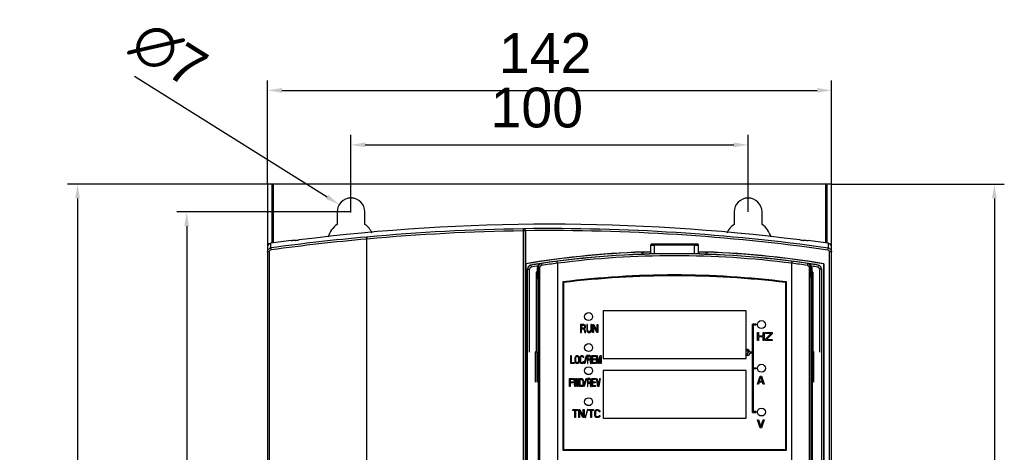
# Model space of a CAD drawing. Header units: millimetres. Extents: x 1117 to 38156, y -1945 to 7303.
# Tile 60 of 256: x 2511 to 2759, y 915 to 1024. Entities that reach past the tile are written whole.
import ezdxf

# ---------------------------------------------------------------- set-up
doc = ezdxf.new("R2010")
doc.units = ezdxf.units.MM
doc.styles.get("Standard").update_dxf_attribs({"font": 'arial.ttf'})
doc.dimstyles.new('DIMSTYLE_1', dxfattribs={"dimtxt": 4.2, "dimasz": 3.6, "dimexe": 2.5, "dimexo": 0, "dimgap": 1.05, "dimtad": 1, "dimdsep": 46, "dimtxsty": 'Standard', "dimblk": '_FILLED', "dimblk1": '_FILLED', "dimblk2": '_FILLED', "dimcen": 0.09, "dimazin": 2, "dimtp": 0.01, "dimtm": 0.01, "dimtfac": 1, "dimtofl": 0, "dimtmove": 0, "dimatfit": 3, "dimldrblk": '_FILLED', "dimfxl": 0, "dimtolj": 1, "dimarcsym": 0})

# ---------------------------------------------------------------- blocks, each defined once
blk = doc.blocks.new('_FILLED')
at = {"color": 0, "linetype": 'ByBlock'}
blk.add_solid([(0, 0), (-1, 0.167), (-1, -0.167)], dxfattribs=at)
blk = doc.blocks.new('*D34')
at = {"color": 0, "linetype": 'Continuous', "lineweight": -2}
for p, q in [((2573.27, 982.9), (2573.27, 1008.99)), ((2715.27, 982.9), (2715.27, 1008.99)), ((2576.87, 1006.49), (2711.67, 1006.49))]:
    blk.add_line(p, q, dxfattribs=at)
at = {"layer": 'Defpoints', "color": 0, "linetype": 'Continuous'}
for p in [(2715.27, 1006.49), (2573.27, 982.9), (2715.27, 982.9)]:
    blk.add_point(p, dxfattribs=at)
at = {"color": 0, "linetype": 'Continuous', "lineweight": -2, "xscale": 3.6, "yscale": 3.6, "zscale": 3.6, "rotation": 180}
blk.add_blockref('_FILLED', (2573.27, 1006.49), dxfattribs=at)
at = {"color": 0, "linetype": 'Continuous', "lineweight": -2, "xscale": 3.6, "yscale": 3.6, "zscale": 3.6}
blk.add_blockref('_FILLED', (2715.27, 1006.49), dxfattribs=at)
at = {"color": 0, "linetype": 'Continuous', "insert": (2643.16, 1020.88), "char_height": 10, "width": 9.2531, "attachment_point": 2, "line_spacing_factor": 0.9}
blk.add_mtext('\\A1;142', dxfattribs=at)
blk = doc.blocks.new('*D35')
at = {"color": 0, "linetype": 'Continuous', "lineweight": -2}
for p, q in [((2594.27, 975.9), (2594.27, 995.27)), ((2694.27, 975.9), (2694.27, 995.27)), ((2597.87, 992.77), (2690.67, 992.77))]:
    blk.add_line(p, q, dxfattribs=at)
at = {"layer": 'Defpoints', "color": 0, "linetype": 'Continuous'}
for p in [(2694.27, 992.77), (2594.27, 975.9), (2694.27, 975.9)]:
    blk.add_point(p, dxfattribs=at)
at = {"color": 0, "linetype": 'Continuous', "lineweight": -2, "xscale": 3.6, "yscale": 3.6, "zscale": 3.6, "rotation": 180}
blk.add_blockref('_FILLED', (2594.27, 992.77), dxfattribs=at)
at = {"color": 0, "linetype": 'Continuous', "lineweight": -2, "xscale": 3.6, "yscale": 3.6, "zscale": 3.6}
blk.add_blockref('_FILLED', (2694.27, 992.77), dxfattribs=at)
at = {"color": 0, "linetype": 'Continuous', "insert": (2641.06, 1007.16), "char_height": 10, "width": 9.2531, "attachment_point": 2, "line_spacing_factor": 0.9}
blk.add_mtext('\\A1;100', dxfattribs=at)
blk = doc.blocks.new('*D36')
at = {"color": 0, "linetype": 'Continuous', "lineweight": -2}
for p, q in [((2574.67, 982.9), (2522.92, 982.9)), ((2525.42, 979.3), (2525.42, 704.16)), ((2635.95, 700.56), (2522.92, 700.56))]:
    blk.add_line(p, q, dxfattribs=at)
at = {"layer": 'Defpoints', "color": 0, "linetype": 'Continuous'}
for p in [(2574.67, 982.9), (2525.42, 700.56), (2635.95, 700.56)]:
    blk.add_point(p, dxfattribs=at)
at = {"color": 0, "linetype": 'Continuous', "lineweight": -2, "xscale": 3.6, "yscale": 3.6, "zscale": 3.6}
for p, rotation in [((2525.42, 982.9), 90), ((2525.42, 700.56), 270)]:
    blk.add_blockref('_FILLED', p, dxfattribs=dict(at, rotation=rotation))
at = {"color": 0, "linetype": 'Continuous', "insert": (2511.04, 858.5), "char_height": 10, "width": 9.2531, "attachment_point": 2, "rotation": 90, "line_spacing_factor": 0.9}
blk.add_mtext('\\A1;282.34', dxfattribs=at)
blk = doc.blocks.new('*D37')
at = {"color": 0, "linetype": 'Continuous', "lineweight": -2}
for p, q in [((2594.27, 975.9), (2550.42, 975.9)), ((2552.92, 972.3), (2552.92, 715)), ((2594.27, 711.4), (2550.42, 711.4))]:
    blk.add_line(p, q, dxfattribs=at)
at = {"layer": 'Defpoints', "color": 0, "linetype": 'Continuous'}
for p in [(2594.27, 975.9), (2552.92, 711.4), (2594.27, 711.4)]:
    blk.add_point(p, dxfattribs=at)
at = {"color": 0, "linetype": 'Continuous', "lineweight": -2, "xscale": 3.6, "yscale": 3.6, "zscale": 3.6}
for p, rotation in [((2552.92, 975.9), 90), ((2552.92, 711.4), 270)]:
    blk.add_blockref('_FILLED', p, dxfattribs=dict(at, rotation=rotation))
at = {"color": 0, "linetype": 'Continuous', "insert": (2538.54, 863.25), "char_height": 10, "width": 15.4219, "attachment_point": 2, "rotation": 90, "line_spacing_factor": 0.9}
blk.add_mtext('\\A1;264.5', dxfattribs=at)
blk = doc.blocks.new('*D39')
at = {"color": 0, "linetype": 'Continuous', "lineweight": -2}
for p, q in [((2539.81, 1010.08), (2588.26, 979.68)), ((2594.18, 975.9), (2594.36, 975.9)), ((2594.27, 975.81), (2594.27, 975.99))]:
    blk.add_line(p, q, dxfattribs=at)
at = {"layer": 'Defpoints', "color": 0, "linetype": 'Continuous'}
for p in [(2591.31, 977.76), (2597.24, 974.04)]:
    blk.add_point(p, dxfattribs=at)
at = {"color": 0, "linetype": 'Continuous', "lineweight": -2, "xscale": 3.6, "yscale": 3.6, "zscale": 3.6, "rotation": 327.8901924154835}
blk.add_blockref('_FILLED', (2591.31, 977.76), dxfattribs=at)
at = {"color": 0, "linetype": 'Continuous', "insert": (2559.14, 1014.94), "char_height": 10, "width": 8.0382, "attachment_point": 3, "rotation": 327.8902, "line_spacing_factor": 0.9}
blk.add_mtext('\\A1;∅7', dxfattribs=at)
blk = doc.blocks.new('*D81')
at = {"color": 0, "linetype": 'Continuous', "lineweight": -2}
for p, q in [((2715.27, 982.9), (2758.78, 982.9)), ((2756.28, 979.3), (2756.28, 704.16)), ((2654.14, 700.56), (2758.78, 700.56))]:
    blk.add_line(p, q, dxfattribs=at)
at = {"layer": 'Defpoints', "color": 0, "linetype": 'Continuous'}
for p in [(2715.27, 982.9), (2654.14, 700.56), (2756.28, 700.56)]:
    blk.add_point(p, dxfattribs=at)
at = {"color": 0, "linetype": 'Continuous', "lineweight": -2, "xscale": 3.6, "yscale": 3.6, "zscale": 3.6}
for p, rotation in [((2756.28, 982.9), 90), ((2756.28, 700.56), 270)]:
    blk.add_blockref('_FILLED', p, dxfattribs=dict(at, rotation=rotation))
at = {"color": 0, "linetype": 'Continuous', "insert": (2750.12, 841.73), "char_height": 10, "attachment_point": 5, "rotation": 90}
blk.add_mtext('\\A1;282.34', dxfattribs=at)

msp = doc.modelspace()

# ---------------------------------------------------------------- linework, layer by layer
at = {"linetype": 'Continuous'}
for p, q in [((2573.272, 982.904), (2573.272, 706.904)), ((2715.272, 982.904), (2573.272, 982.904)), ((2574.472, 968.072), (2574.472, 982.904)), ((2574.672, 982.904), (2574.672, 968.1)), ((2713.872, 968.1), (2713.872, 982.904)), ((2714.072, 982.904), (2714.072, 968.072)), ((2715.272, 706.904), (2715.272, 982.904)), ((2590.772, 975.904), (2590.772, 972.778)), ((2597.772, 972.778), (2597.772, 975.904)), ((2690.772, 975.904), (2690.772, 972.778)), ((2697.772, 972.778), (2697.772, 975.904)), ((2598.29, 969.578), (2598.189, 969.569)), ((2598.29, 969.578), (2598.189, 969.569)), ((2598.261, 969.576), (2598.284, 969.319)), ((2637.694, 971.124), (2637.687, 971.631)), ((2637.694, 971.631), (2637.722, 971.666)), ((2637.737, 802.966), (2637.694, 971.124)), ((2638.237, 802.957), (2638.194, 971.131)), ((2638.22, 971.165), (2638.22, 962.867)), ((2573.783, 967.904), (2573.272, 967.904)), ((2574.134, 966.844), (2574.134, 968.026)), ((2580.185, 968.817), (2580.255, 968.755)), ((2598.238, 802.966), (2598.238, 969.071)), ((2598.284, 969.319), (2598.307, 969.071)), ((2598.307, 802.966), (2598.307, 969.071)), ((2669.733, 967.511), (2669.733, 965.339)), ((2670.733, 967.823), (2670.575, 967.822)), ((2670.733, 965.365), (2670.733, 967.823)), ((2680.781, 967.523), (2670.733, 967.523)), ((2680.781, 965.365), (2680.781, 967.823)), ((2681.781, 965.339), (2681.781, 967.511)), ((2708.289, 968.755), (2708.36, 968.817)), ((2714.411, 968.026), (2714.411, 966.818)), ((2714.762, 967.904), (2715.272, 967.904)), ((2573.703, 965.848), (2573.703, 802.906)), ((2574.084, 966.836), (2574.134, 966.844)), ((2574.133, 966.342), (2574.197, 966.35)), ((2574.133, 966.342), (2574.197, 966.35)), ((2667.554, 965.757), (2667.554, 965.233)), ((2667.554, 965.304), (2668.204, 965.304)), ((2683.311, 965.304), (2683.99, 965.304)), ((2683.99, 965.232), (2683.99, 965.757)), ((2714.342, 966.323), (2714.411, 966.818)), ((2714.772, 802.904), (2714.772, 965.828)), ((2715.272, 965.828), (2714.772, 965.828)), ((2638.22, 962.867), (2638.272, 962.822)), ((2638.272, 962.822), (2638.272, 853.647)), ((2639.6, 962.515), (2639.678, 962.022)), ((2639.615, 962.54), (2639.618, 962.518)), ((2641.452, 879.074), (2641.452, 961.941)), ((2641.452, 961.941), (2641.853, 961.941)), ((2641.854, 879.074), (2641.853, 961.941)), ((2642.1, 962.923), (2642.116, 962.925)), ((2645.096, 963.347), (2645.099, 963.324)), ((2646.257, 962.973), (2646.257, 878.589)), ((2705.257, 878.589), (2705.257, 962.973)), ((2706.445, 963.32), (2706.448, 963.347)), ((2709.429, 962.925), (2709.444, 962.923)), ((2709.661, 961.941), (2709.661, 879.074)), ((2710.063, 961.941), (2709.661, 961.941)), ((2710.063, 961.941), (2710.063, 879.072)), ((2711.915, 962.516), (2711.836, 962.022)), ((2711.925, 962.514), (2711.93, 962.54)), ((2713.325, 962.867), (2713.272, 962.822)), ((2713.272, 962.822), (2713.272, 853.647)), ((2713.325, 962.867), (2713.325, 852.404)), ((2638.757, 875.703), (2638.757, 961.528)), ((2638.757, 961.528), (2639.257, 961.528)), ((2639.257, 940.579), (2639.257, 961.528)), ((2640.905, 960.727), (2640.906, 940.579)), ((2640.905, 960.727), (2641.01, 960.622)), ((2641.247, 960.727), (2640.905, 960.727)), ((2641.01, 960.622), (2641.01, 940.746)), ((2641.247, 960.622), (2641.01, 960.622)), ((2641.247, 961.933), (2641.26, 961.935)), ((2641.247, 959.279), (2641.247, 961.933)), ((2641.432, 961.935), (2641.26, 961.935)), ((2641.432, 961.938), (2641.432, 959.41)), ((2710.083, 959.41), (2710.083, 961.938)), ((2710.083, 961.935), (2710.285, 961.935)), ((2710.285, 961.935), (2710.298, 961.933)), ((2710.298, 961.933), (2710.298, 959.279)), ((2710.609, 960.727), (2710.298, 960.727)), ((2710.609, 960.727), (2710.368, 960.486)), ((2710.609, 960.727), (2710.609, 940.58)), ((2712.257, 961.528), (2712.257, 940.58)), ((2712.757, 961.528), (2712.257, 961.528)), ((2712.772, 961.553), (2712.753, 961.553)), ((2712.757, 961.528), (2712.757, 875.703)), ((2641.072, 959.104), (2641.247, 959.279)), ((2641.34, 959.304), (2641.432, 959.41)), ((2647.607, 958.279), (2647.607, 915.979)), ((2647.757, 958.129), (2647.757, 916.129)), ((2703.757, 916.13), (2703.757, 958.13)), ((2703.907, 915.98), (2703.907, 958.28)), ((2710.298, 959.279), (2710.472, 959.104)), ((2710.472, 947.88), (2710.472, 959.104)), ((2657.757, 951.03), (2657.757, 939.03)), ((2693.757, 951.03), (2657.757, 951.03)), ((2693.757, 939.03), (2693.757, 951.03)), ((2652.107, 947.56), (2652.107, 945.56)), ((2652.907, 947.56), (2652.107, 947.56)), ((2652.307, 947.347), (2652.307, 946.708)), ((2652.941, 947.347), (2652.307, 947.347)), ((2653.074, 947.517), (2652.907, 947.56)), ((2653.041, 947.304), (2652.941, 947.347)), ((2653.107, 947.219), (2653.041, 947.304)), ((2653.207, 947.389), (2653.074, 947.517)), ((2653.141, 947.091), (2653.107, 947.219)), ((2653.141, 946.964), (2653.141, 947.091)), ((2653.307, 947.219), (2653.207, 947.389)), ((2653.341, 947.091), (2653.307, 947.219)), ((2653.341, 946.921), (2653.341, 947.091)), ((2653.641, 947.56), (2653.641, 946.24)), ((2653.841, 947.56), (2653.641, 947.56)), ((2653.841, 946.24), (2653.841, 947.56)), ((2654.641, 947.56), (2654.641, 946.24)), ((2654.841, 947.56), (2654.641, 947.56)), ((2654.841, 946.24), (2654.841, 947.56)), ((2655.107, 945.56), (2655.107, 947.56)), ((2655.107, 947.56), (2655.407, 947.56)), ((2655.307, 947.304), (2655.307, 945.56)), ((2656.141, 945.56), (2655.307, 947.304)), ((2655.407, 947.56), (2656.241, 945.857)), ((2656.241, 945.857), (2656.241, 947.56)), ((2656.241, 947.56), (2656.441, 947.56)), ((2656.441, 947.56), (2656.441, 945.56)), ((2695.337, 940.66), (2695.337, 947.66)), ((2696.337, 947.66), (2695.337, 947.66)), ((2695.537, 947.46), (2695.537, 936.66)), ((2695.537, 947.46), (2696.337, 947.46)), ((2696.337, 947.46), (2696.337, 947.66)), ((2710.504, 940.746), (2710.504, 947.88)), ((2652.107, 945.56), (2652.307, 945.56)), ((2652.307, 946.708), (2652.941, 946.708)), ((2652.307, 945.56), (2652.307, 946.453)), ((2652.307, 946.453), (2652.874, 946.453)), ((2652.874, 946.453), (2653.141, 945.56)), ((2652.941, 946.708), (2653.041, 946.751)), ((2653.041, 946.751), (2653.107, 946.836)), ((2653.074, 946.538), (2653.207, 946.623)), ((2653.374, 945.56), (2653.074, 946.538)), ((2653.107, 946.836), (2653.141, 946.964)), ((2653.141, 945.56), (2653.374, 945.56)), ((2653.207, 946.623), (2653.307, 946.794)), ((2653.307, 946.794), (2653.341, 946.921)), ((2653.641, 946.24), (2653.674, 946.028)), ((2653.674, 946.028), (2653.741, 945.857)), ((2653.741, 945.857), (2653.874, 945.687)), ((2653.874, 946.07), (2653.841, 946.24)), ((2653.941, 945.942), (2653.874, 946.07)), ((2653.874, 945.687), (2654.007, 945.602)), ((2654.041, 945.857), (2653.941, 945.942)), ((2654.007, 945.602), (2654.174, 945.56)), ((2654.174, 945.815), (2654.041, 945.857)), ((2654.307, 945.815), (2654.174, 945.815)), ((2654.174, 945.56), (2654.307, 945.56)), ((2654.441, 945.857), (2654.307, 945.815)), ((2654.307, 945.56), (2654.474, 945.602)), ((2654.541, 945.942), (2654.441, 945.857)), ((2654.474, 945.602), (2654.607, 945.687)), ((2654.607, 946.07), (2654.541, 945.942)), ((2654.641, 946.24), (2654.607, 946.07)), ((2654.607, 945.687), (2654.741, 945.857)), ((2654.741, 945.857), (2654.807, 946.028)), ((2654.807, 946.028), (2654.841, 946.24)), ((2655.307, 945.56), (2655.107, 945.56)), ((2656.441, 945.56), (2656.141, 945.56)), ((2696.637, 943.56), (2696.637, 945.56)), ((2696.637, 945.56), (2696.887, 945.56)), ((2696.887, 945.56), (2696.887, 944.751)), ((2696.887, 944.751), (2698.054, 944.751)), ((2698.054, 944.751), (2698.054, 945.56)), ((2698.054, 945.56), (2698.304, 945.56)), ((2698.304, 945.56), (2698.304, 943.56)), ((2698.637, 945.347), (2698.637, 945.56)), ((2698.637, 945.56), (2700.304, 945.56)), ((2698.637, 943.9), (2700.096, 945.347)), ((2700.096, 945.347), (2698.637, 945.347)), ((2700.304, 945.262), (2698.887, 943.815)), ((2700.304, 945.56), (2700.304, 945.262)), ((2696.887, 943.56), (2696.637, 943.56)), ((2696.887, 944.496), (2696.887, 943.56)), ((2698.054, 944.496), (2696.887, 944.496)), ((2698.054, 943.56), (2698.054, 944.496)), ((2698.304, 943.56), (2698.054, 943.56)), ((2698.637, 943.56), (2698.637, 943.9)), ((2700.304, 943.56), (2698.637, 943.56)), ((2698.887, 943.815), (2700.304, 943.815)), ((2700.304, 943.815), (2700.304, 943.56)), ((2640.906, 940.579), (2640.615, 940.579)), ((2640.772, 933.039), (2640.772, 940.579)), ((2640.906, 940.579), (2640.906, 940.85)), ((2640.906, 940.85), (2641.01, 940.746)), ((2640.906, 940.72), (2641.072, 940.72)), ((2641.072, 940.72), (2641.072, 933.039)), ((2649.607, 937.76), (2649.607, 939.76)), ((2649.607, 939.76), (2649.757, 939.76)), ((2649.757, 939.76), (2649.757, 938.015)), ((2650.782, 939.462), (2650.882, 939.632)), ((2650.882, 939.632), (2650.982, 939.717)), ((2650.982, 939.717), (2651.107, 939.76)), ((2651.107, 939.76), (2651.307, 939.76)), ((2651.307, 939.76), (2651.432, 939.717)), ((2651.432, 939.717), (2651.532, 939.632)), ((2651.532, 939.632), (2651.632, 939.462)), ((2651.982, 939.462), (2652.082, 939.632)), ((2652.082, 939.632), (2652.182, 939.717)), ((2652.182, 939.717), (2652.307, 939.76)), ((2652.307, 939.76), (2652.532, 939.76)), ((2652.532, 939.76), (2652.657, 939.717)), ((2652.657, 939.717), (2652.757, 939.632)), ((2652.757, 939.632), (2652.857, 939.462)), ((2653.034, 937.76), (2653.607, 939.76)), ((2653.711, 939.76), (2653.138, 937.76)), ((2653.711, 939.76), (2653.607, 939.76)), ((2653.807, 939.76), (2653.807, 937.76)), ((2654.407, 939.76), (2653.807, 939.76)), ((2654.532, 939.717), (2654.407, 939.76)), ((2654.632, 939.589), (2654.532, 939.717)), ((2654.957, 937.76), (2654.957, 939.76)), ((2654.957, 939.76), (2655.857, 939.76)), ((2655.857, 939.76), (2655.857, 939.504)), ((2656.057, 937.76), (2656.057, 939.76)), ((2656.057, 939.76), (2656.282, 939.76)), ((2656.282, 939.76), (2656.657, 937.972)), ((2656.657, 937.972), (2657.032, 939.76)), ((2657.032, 939.76), (2657.257, 939.76)), ((2657.257, 939.76), (2657.257, 937.76)), ((2693.77, 941.31), (2694.399, 940.56)), ((2694.292, 941.31), (2693.77, 941.31)), ((2693.77, 939.81), (2694.399, 940.56)), ((2694.292, 939.81), (2693.77, 939.81)), ((2694.837, 940.66), (2694.292, 941.31)), ((2694.837, 940.46), (2694.292, 939.81)), ((2695.337, 940.66), (2694.837, 940.66)), ((2694.837, 940.46), (2695.337, 940.46)), ((2695.337, 925.46), (2695.337, 940.46)), ((2710.472, 895.204), (2710.472, 940.72)), ((2710.609, 940.72), (2710.472, 940.72)), ((2710.608, 940.85), (2710.504, 940.746)), ((2710.608, 940.85), (2710.609, 940.58)), ((2710.9, 940.58), (2710.609, 940.58)), ((2710.772, 940.58), (2710.772, 933.039)), ((2650.507, 937.76), (2649.607, 937.76)), ((2649.757, 938.015), (2650.507, 938.015)), ((2650.507, 938.015), (2650.507, 937.76)), ((2650.707, 939.079), (2650.732, 939.291)), ((2650.707, 938.44), (2650.707, 939.079)), ((2650.732, 938.228), (2650.707, 938.44)), ((2650.732, 939.291), (2650.782, 939.462)), ((2650.782, 938.057), (2650.732, 938.228)), ((2650.882, 937.887), (2650.782, 938.057)), ((2650.857, 939.079), (2650.882, 939.249)), ((2650.857, 938.44), (2650.857, 939.079)), ((2650.882, 938.27), (2650.857, 938.44)), ((2650.882, 939.249), (2650.932, 939.377)), ((2650.932, 938.142), (2650.882, 938.27)), ((2650.982, 937.802), (2650.882, 937.887)), ((2650.932, 939.377), (2651.007, 939.462)), ((2651.007, 938.057), (2650.932, 938.142)), ((2651.107, 937.76), (2650.982, 937.802)), ((2651.007, 939.462), (2651.107, 939.504)), ((2651.107, 938.015), (2651.007, 938.057)), ((2651.107, 939.504), (2651.307, 939.504)), ((2651.307, 938.015), (2651.107, 938.015)), ((2651.307, 937.76), (2651.107, 937.76)), ((2651.307, 939.504), (2651.407, 939.462)), ((2651.407, 938.057), (2651.307, 938.015)), ((2651.432, 937.802), (2651.307, 937.76)), ((2651.407, 939.462), (2651.482, 939.377)), ((2651.482, 938.142), (2651.407, 938.057)), ((2651.532, 937.887), (2651.432, 937.802)), ((2651.482, 939.377), (2651.532, 939.249)), ((2651.532, 938.27), (2651.482, 938.142)), ((2651.532, 939.249), (2651.557, 939.079)), ((2651.557, 938.44), (2651.532, 938.27)), ((2651.632, 938.057), (2651.532, 937.887)), ((2651.557, 939.079), (2651.557, 938.44)), ((2651.632, 939.462), (2651.682, 939.291)), ((2651.682, 938.228), (2651.632, 938.057)), ((2651.682, 939.291), (2651.707, 939.079)), ((2651.707, 938.44), (2651.682, 938.228)), ((2651.707, 939.079), (2651.707, 938.44)), ((2651.907, 939.079), (2651.932, 939.291)), ((2651.907, 938.44), (2651.907, 939.079)), ((2651.932, 938.228), (2651.907, 938.44)), ((2651.932, 939.291), (2651.982, 939.462)), ((2651.982, 938.057), (2651.932, 938.228)), ((2652.082, 937.887), (2651.982, 938.057)), ((2652.082, 939.249), (2652.057, 939.079)), ((2652.057, 939.079), (2652.057, 938.44)), ((2652.057, 938.44), (2652.082, 938.27)), ((2652.132, 939.377), (2652.082, 939.249)), ((2652.082, 938.27), (2652.132, 938.142)), ((2652.182, 937.802), (2652.082, 937.887)), ((2652.207, 939.462), (2652.132, 939.377)), ((2652.132, 938.142), (2652.207, 938.057)), ((2652.307, 937.76), (2652.182, 937.802)), ((2652.307, 939.504), (2652.207, 939.462)), ((2652.207, 938.057), (2652.307, 938.015)), ((2652.532, 939.504), (2652.307, 939.504)), ((2652.307, 938.015), (2652.532, 938.015)), ((2652.532, 937.76), (2652.307, 937.76)), ((2652.632, 939.462), (2652.532, 939.504)), ((2652.532, 938.015), (2652.632, 938.057)), ((2652.657, 937.802), (2652.532, 937.76)), ((2652.707, 939.377), (2652.632, 939.462)), ((2652.632, 938.057), (2652.707, 938.142)), ((2652.757, 937.887), (2652.657, 937.802)), ((2652.732, 939.249), (2652.707, 939.377)), ((2652.707, 938.142), (2652.732, 938.27)), ((2652.882, 939.249), (2652.732, 939.249)), ((2652.732, 938.27), (2652.882, 938.27)), ((2652.857, 938.057), (2652.757, 937.887)), ((2652.857, 939.462), (2652.882, 939.249)), ((2652.882, 938.27), (2652.857, 938.057)), ((2653.138, 937.76), (2653.034, 937.76)), ((2653.807, 937.76), (2653.957, 937.76)), ((2653.957, 939.547), (2653.957, 938.908)), ((2654.432, 939.547), (2653.957, 939.547)), ((2653.957, 938.908), (2654.432, 938.908)), ((2653.957, 937.76), (2653.957, 938.653)), ((2653.957, 938.653), (2654.382, 938.653)), ((2654.382, 938.653), (2654.582, 937.76)), ((2654.507, 939.504), (2654.432, 939.547)), ((2654.432, 938.908), (2654.507, 938.951)), ((2654.557, 939.419), (2654.507, 939.504)), ((2654.507, 938.951), (2654.557, 939.036)), ((2654.532, 938.738), (2654.632, 938.823)), ((2654.757, 937.76), (2654.532, 938.738)), ((2654.582, 939.291), (2654.557, 939.419)), ((2654.557, 939.036), (2654.582, 939.164)), ((2654.582, 939.164), (2654.582, 939.291)), ((2654.582, 937.76), (2654.757, 937.76)), ((2654.707, 939.419), (2654.632, 939.589)), ((2654.632, 938.823), (2654.707, 938.994)), ((2654.732, 939.291), (2654.707, 939.419)), ((2654.707, 938.994), (2654.732, 939.121)), ((2654.732, 939.121), (2654.732, 939.291)), ((2655.857, 937.76), (2654.957, 937.76)), ((2655.107, 939.504), (2655.107, 938.951)), ((2655.857, 939.504), (2655.107, 939.504)), ((2655.107, 938.951), (2655.757, 938.951)), ((2655.107, 938.696), (2655.107, 938.015)), ((2655.757, 938.696), (2655.107, 938.696)), ((2655.107, 938.015), (2655.857, 938.015)), ((2655.757, 938.951), (2655.757, 938.696)), ((2655.857, 938.015), (2655.857, 937.76)), ((2656.207, 937.76), (2656.057, 937.76)), ((2656.207, 939.334), (2656.207, 937.76)), ((2656.557, 937.76), (2656.207, 939.334)), ((2656.757, 937.76), (2656.557, 937.76)), ((2657.107, 939.334), (2656.757, 937.76)), ((2657.107, 937.76), (2657.107, 939.334)), ((2657.257, 937.76), (2657.107, 937.76)), ((2657.757, 939.03), (2693.757, 939.03)), ((2657.757, 936.03), (2657.757, 924.03)), ((2693.757, 936.03), (2657.757, 936.03)), ((2693.757, 924.03), (2693.757, 936.03)), ((2695.537, 936.66), (2696.337, 936.66)), ((2695.537, 936.46), (2695.537, 925.66)), ((2696.337, 936.46), (2695.537, 936.46)), ((2696.337, 936.66), (2696.337, 936.46)), ((2649.307, 931.96), (2649.307, 933.96)), ((2649.307, 933.96), (2650.207, 933.96)), ((2649.457, 933.704), (2649.457, 933.151)), ((2650.207, 933.704), (2649.457, 933.704)), ((2649.457, 933.151), (2650.107, 933.151)), ((2649.457, 932.896), (2649.457, 931.96)), ((2650.107, 932.896), (2649.457, 932.896)), ((2650.107, 933.151), (2650.107, 932.896)), ((2650.207, 933.96), (2650.207, 933.704)), ((2650.607, 931.96), (2650.407, 933.96)), ((2650.407, 933.96), (2650.557, 933.96)), ((2650.557, 933.96), (2650.707, 932.428)), ((2650.707, 932.428), (2650.907, 933.96)), ((2651.007, 933.577), (2650.807, 931.96)), ((2650.907, 933.96), (2651.107, 933.96)), ((2651.207, 931.96), (2651.007, 933.577)), ((2651.107, 933.96), (2651.307, 932.428)), ((2651.307, 932.428), (2651.457, 933.96)), ((2651.607, 933.96), (2651.407, 931.96)), ((2651.457, 933.96), (2651.607, 933.96)), ((2651.807, 931.96), (2651.807, 933.96)), ((2651.807, 933.96), (2652.407, 933.96)), ((2651.957, 932.215), (2651.957, 933.704)), ((2651.957, 933.704), (2652.407, 933.704)), ((2652.407, 932.215), (2651.957, 932.215)), ((2652.407, 933.96), (2652.532, 933.917)), ((2652.407, 933.704), (2652.507, 933.662)), ((2652.507, 932.257), (2652.407, 932.215)), ((2652.507, 933.662), (2652.582, 933.577)), ((2652.582, 932.342), (2652.507, 932.257)), ((2652.532, 933.917), (2652.632, 933.832)), ((2652.582, 933.577), (2652.632, 933.449)), ((2652.632, 932.47), (2652.582, 932.342)), ((2652.632, 933.832), (2652.732, 933.662)), ((2652.632, 933.449), (2652.657, 933.279)), ((2652.657, 932.64), (2652.632, 932.47)), ((2652.732, 932.257), (2652.632, 932.087)), ((2652.657, 933.279), (2652.657, 932.64)), ((2652.732, 933.662), (2652.782, 933.491)), ((2652.782, 932.428), (2652.732, 932.257)), ((2652.782, 933.491), (2652.807, 933.279)), ((2652.807, 932.64), (2652.782, 932.428)), ((2652.807, 933.279), (2652.807, 932.64)), ((2652.93, 931.96), (2653.503, 933.96)), ((2653.607, 933.96), (2653.034, 931.96)), ((2653.503, 933.96), (2653.607, 933.96)), ((2653.807, 933.96), (2653.807, 931.96)), ((2654.407, 933.96), (2653.807, 933.96)), ((2653.957, 933.747), (2653.957, 933.108)), ((2654.432, 933.747), (2653.957, 933.747)), ((2653.957, 933.108), (2654.432, 933.108)), ((2653.957, 931.96), (2653.957, 932.853)), ((2653.957, 932.853), (2654.382, 932.853)), ((2654.382, 932.853), (2654.582, 931.96)), ((2654.532, 933.917), (2654.407, 933.96)), ((2654.507, 933.704), (2654.432, 933.747)), ((2654.432, 933.108), (2654.507, 933.151)), ((2654.557, 933.619), (2654.507, 933.704)), ((2654.507, 933.151), (2654.557, 933.236)), ((2654.632, 933.789), (2654.532, 933.917)), ((2654.532, 932.938), (2654.632, 933.023)), ((2654.757, 931.96), (2654.532, 932.938)), ((2654.582, 933.491), (2654.557, 933.619)), ((2654.557, 933.236), (2654.582, 933.364)), ((2654.582, 933.364), (2654.582, 933.491)), ((2654.707, 933.619), (2654.632, 933.789)), ((2654.632, 933.023), (2654.707, 933.194)), ((2654.732, 933.491), (2654.707, 933.619)), ((2654.707, 933.194), (2654.732, 933.321)), ((2654.732, 933.321), (2654.732, 933.491)), ((2654.957, 931.96), (2654.957, 933.96)), ((2654.957, 933.96), (2655.857, 933.96)), ((2655.107, 933.704), (2655.107, 933.151)), ((2655.857, 933.704), (2655.107, 933.704)), ((2655.107, 933.151), (2655.757, 933.151)), ((2655.107, 932.896), (2655.107, 932.215)), ((2655.757, 932.896), (2655.107, 932.896)), ((2655.107, 932.215), (2655.857, 932.215)), ((2655.757, 933.151), (2655.757, 932.896)), ((2655.857, 933.96), (2655.857, 933.704)), ((2655.857, 932.215), (2655.857, 931.96)), ((2656.457, 931.96), (2656.057, 933.96)), ((2656.057, 933.96), (2656.207, 933.96)), ((2656.207, 933.96), (2656.557, 932.215)), ((2656.557, 932.215), (2656.907, 933.96)), ((2657.057, 933.96), (2656.657, 931.96)), ((2656.907, 933.96), (2657.057, 933.96)), ((2696.637, 932.56), (2697.304, 934.56)), ((2696.887, 932.56), (2696.637, 932.56)), ((2697.054, 933.07), (2696.887, 932.56)), ((2697.887, 933.07), (2697.054, 933.07)), ((2697.096, 933.24), (2697.471, 934.389)), ((2697.846, 933.24), (2697.096, 933.24)), ((2697.304, 934.56), (2697.637, 934.56)), ((2697.471, 934.389), (2697.846, 933.24)), ((2697.637, 934.56), (2698.304, 932.56)), ((2698.054, 932.56), (2697.887, 933.07)), ((2698.304, 932.56), (2698.054, 932.56)), ((2649.457, 931.96), (2649.307, 931.96)), ((2650.807, 931.96), (2650.607, 931.96)), ((2651.407, 931.96), (2651.207, 931.96)), ((2652.407, 931.96), (2651.807, 931.96)), ((2652.532, 932.002), (2652.407, 931.96)), ((2652.632, 932.087), (2652.532, 932.002)), ((2653.034, 931.96), (2652.93, 931.96)), ((2653.807, 931.96), (2653.957, 931.96)), ((2654.582, 931.96), (2654.757, 931.96)), ((2655.857, 931.96), (2654.957, 931.96)), ((2656.657, 931.96), (2656.457, 931.96)), ((2710.487, 928.324), (2710.472, 928.309)), ((2650.107, 925.947), (2650.107, 926.16)), ((2650.107, 926.16), (2651.374, 926.16)), ((2650.641, 925.947), (2650.107, 925.947)), ((2650.641, 924.16), (2650.641, 925.947)), ((2650.841, 925.947), (2650.841, 924.16)), ((2651.374, 925.947), (2650.841, 925.947)), ((2651.374, 926.16), (2651.374, 925.947)), ((2651.641, 924.16), (2651.641, 926.16)), ((2651.641, 926.16), (2651.941, 926.16)), ((2651.841, 925.904), (2651.841, 924.16)), ((2652.674, 924.16), (2651.841, 925.904)), ((2651.941, 926.16), (2652.774, 924.457)), ((2652.774, 924.457), (2652.774, 926.16)), ((2652.774, 926.16), (2652.974, 926.16)), ((2652.974, 926.16), (2652.974, 924.16)), ((2653.803, 926.16), (2653.23, 924.16)), ((2653.334, 924.16), (2653.907, 926.16)), ((2653.907, 926.16), (2653.803, 926.16)), ((2654.107, 925.947), (2654.107, 926.16)), ((2654.107, 926.16), (2655.374, 926.16)), ((2654.641, 925.947), (2654.107, 925.947)), ((2654.641, 924.16), (2654.641, 925.947)), ((2654.841, 925.947), (2654.841, 924.16)), ((2655.374, 925.947), (2654.841, 925.947)), ((2655.374, 926.16), (2655.374, 925.947)), ((2655.641, 925.479), (2655.674, 925.691)), ((2655.641, 924.84), (2655.641, 925.479)), ((2655.674, 924.628), (2655.641, 924.84)), ((2655.674, 925.691), (2655.741, 925.862)), ((2655.741, 925.862), (2655.874, 926.032)), ((2655.874, 925.649), (2655.841, 925.479)), ((2655.841, 925.479), (2655.841, 924.84)), ((2655.841, 924.84), (2655.874, 924.67)), ((2655.874, 926.032), (2656.007, 926.117)), ((2655.941, 925.777), (2655.874, 925.649)), ((2656.041, 925.862), (2655.941, 925.777)), ((2656.007, 926.117), (2656.174, 926.16)), ((2656.174, 925.904), (2656.041, 925.862)), ((2656.174, 926.16), (2656.474, 926.16)), ((2656.474, 925.904), (2656.174, 925.904)), ((2656.474, 926.16), (2656.641, 926.117)), ((2656.607, 925.862), (2656.474, 925.904)), ((2656.707, 925.777), (2656.607, 925.862)), ((2656.641, 926.117), (2656.774, 926.032)), ((2656.741, 925.649), (2656.707, 925.777)), ((2656.941, 925.649), (2656.741, 925.649)), ((2656.774, 926.032), (2656.907, 925.862)), ((2656.907, 925.862), (2656.941, 925.649)), ((2695.337, 925.46), (2696.337, 925.46)), ((2696.337, 925.66), (2695.537, 925.66)), ((2696.337, 925.46), (2696.337, 925.66)), ((2650.841, 924.16), (2650.641, 924.16)), ((2651.841, 924.16), (2651.641, 924.16)), ((2652.974, 924.16), (2652.674, 924.16)), ((2653.23, 924.16), (2653.334, 924.16)), ((2654.841, 924.16), (2654.641, 924.16)), ((2655.741, 924.457), (2655.674, 924.628)), ((2655.874, 924.287), (2655.741, 924.457)), ((2655.874, 924.67), (2655.941, 924.542)), ((2656.007, 924.202), (2655.874, 924.287)), ((2655.941, 924.542), (2656.041, 924.457)), ((2656.174, 924.16), (2656.007, 924.202)), ((2656.041, 924.457), (2656.174, 924.415)), ((2656.174, 924.415), (2656.474, 924.415)), ((2656.474, 924.16), (2656.174, 924.16)), ((2656.474, 924.415), (2656.607, 924.457)), ((2656.641, 924.202), (2656.474, 924.16)), ((2656.607, 924.457), (2656.707, 924.542)), ((2656.774, 924.287), (2656.641, 924.202)), ((2656.707, 924.542), (2656.741, 924.67)), ((2656.741, 924.67), (2656.941, 924.67)), ((2656.907, 924.457), (2656.774, 924.287)), ((2656.941, 924.67), (2656.907, 924.457)), ((2657.757, 924.03), (2693.757, 924.03)), ((2697.304, 921.56), (2696.637, 923.56)), ((2696.637, 923.56), (2696.887, 923.56)), ((2696.887, 923.56), (2697.471, 921.815)), ((2697.471, 921.815), (2698.054, 923.56)), ((2698.304, 923.56), (2697.637, 921.56)), ((2698.054, 923.56), (2698.304, 923.56)), ((2697.637, 921.56), (2697.304, 921.56)), ((2647.607, 915.979), (2667.724, 915.98)), ((2647.757, 916.129), (2668.031, 916.13)), ((2665.599, 915.98), (2703.907, 915.98)), ((2668.031, 916.13), (2703.757, 916.13))]:
    msp.add_line(p, q, dxfattribs=at)
for points in [[(2670.575, 967.822), (2670.482, 967.822), (2670.396, 967.821), (2670.319, 967.82), (2670.249, 967.819), (2670.189, 967.818), (2670.138, 967.817), (2670.095, 967.816), (2670.06, 967.814), (2670.031, 967.813), (2670.004, 967.81), (2669.963, 967.803), (2669.904, 967.782), (2669.842, 967.742), (2669.787, 967.683), (2669.749, 967.606), (2669.733, 967.511)], [(2681.781, 967.511), (2681.781, 967.524), (2681.762, 967.617), (2681.719, 967.694), (2681.66, 967.752), (2681.596, 967.788), (2681.539, 967.806), (2681.502, 967.811), (2681.474, 967.813), (2681.44, 967.815), (2681.4, 967.816), (2681.35, 967.818), (2681.292, 967.819), (2681.223, 967.82), (2681.145, 967.821), (2681.058, 967.822), (2680.963, 967.822), (2680.862, 967.823), (2670.733, 967.823)]]:
    msp.add_lwpolyline(points, dxfattribs=at)
for centre in [(2654.107, 949.56), (2697.637, 947.56), (2654.107, 941.76), (2697.637, 936.56), (2654.107, 935.96), (2654.107, 928.16), (2697.637, 925.56)]:
    msp.add_circle(centre, 1, dxfattribs=at)
for centre, radius, start, end in [((2594.272, 975.904), 3.5, 0, 180), ((2694.272, 975.904), 3.5, 0, 180), ((2644.272, 466.304), 506.495, 82.85283, 97.14717), ((2594.272, 967.904), 6, 125.68533, 163.94724), ((2594.272, 967.904), 6, 26.71845, 54.31467), ((2694.272, 967.904), 6, 125.68533, 153.23162), ((2694.272, 967.904), 6, 16.05605, 54.31467), ((2643.076, 465.814), 505.752, 95.09184, 97.83478), ((2644.286, 466.002), 505.672, 90.74766, 95.21889), ((2644.285, 465.976), 505.191, 90.7475, 95.22174), ((2644.272, 466.304), 505.404, 82.02289, 90.74259), ((2644.272, 466.304), 504.904, 82.02288, 90.68683), ((2644.272, 466.304), 506.6, 97.3817, 97.95813), ((2642.977, 466.092), 504.965, 95.08306, 97.82847), ((2598.307, 1002.785), 33.714, 269.8824, 270.00022), ((2644.272, 466.304), 506.6, 82.04187, 82.6183), ((2574.272, 965.85), 1.004, 107.64316, 118.41823), ((2574.273, 965.85), 1.004, 100.85392, 107.65977), ((2675.772, 736.238), 229.719, 91.51156, 99.40841), ((2675.772, 736.238), 229.667, 92.0506, 99.39734), ((2675.772, 735.738), 229.667, 81.57327, 98.42673), ((2675.757, 735.713), 229.667, 81.62547, 98.3747), ((2675.757, 735.713), 229.167, 82.60403, 97.39614), ((2675.772, 736.238), 229.62, 91.50719, 92.05074), ((2669.715, 964.54), 0.799, 91.5818, 98.66717), ((2675.757, 743.42), 222.001, 91.2969, 91.56529), ((2675.757, 743.42), 222.001, 88.43488, 88.70327), ((2675.772, 736.238), 229.62, 87.94926, 88.50033), ((2675.772, 736.238), 229.719, 80.59159, 88.49595), ((2681.799, 964.541), 0.798, 81.82427, 88.42025), ((2675.772, 736.238), 229.667, 80.60266, 87.9494), ((2714.272, 965.828), 0.5, 359.99572, 82.01875), ((2714.273, 965.836), 0.992, 76.88881, 82.01304), ((2714.269, 965.819), 1.009, 61.6011, 76.8831), ((2639.757, 961.528), 1, 99.0581, 180.00008), ((2639.772, 961.553), 1, 99.05801, 152.11901), ((2639.757, 961.528), 0.5, 99.0581, 180.00008), ((2675.757, 735.713), 229.667, 98.46602, 99.0581), ((2675.772, 735.738), 229.667, 98.43064, 99.05801), ((2675.757, 735.713), 229.167, 98.62789, 99.0581), ((2642.247, 961.933), 1, 98.42961, 179.98949), ((2642.432, 961.938), 1, 98.38038, 179.99167), ((2675.66, 735.708), 229.171, 97.37163, 98.37469), ((2675.855, 735.708), 229.171, 81.62548, 82.62854), ((2709.082, 961.938), 1, 0.00853, 81.61976), ((2709.297, 961.933), 1, 0.00802, 81.57268), ((2675.772, 735.738), 229.667, 80.94199, 81.56838), ((2709.239, 962.735), 0.288, 21.587, 24.18947), ((2675.757, 735.713), 229.667, 80.94207, 81.51928), ((2675.757, 735.713), 229.167, 80.94207, 81.34797), ((2711.757, 961.528), 0.5, 0.00008, 80.94207), ((2711.757, 961.528), 1, 0.00008, 80.94207), ((2711.772, 961.553), 1, 0, 80.94199), ((2675.757, 735.713), 224.34, 82.79165, 97.20852), ((2675.757, 728.391), 231.438, 83.05127, 96.9489), ((2709.472, 959.104), 1, 0, 33.93673)]:
    msp.add_arc(centre, radius, start, end, dxfattribs=at)
msp.add_ellipse((2709.472, 959.104), major_axis=(0.707, -0.707), ratio=0.9996955, start_param=7.0684312, end_param=7.6606063, dxfattribs=at)
for points, knots in [([(2598.238, 969.071), (2598.232, 969.134), (2598.225, 969.251), (2598.224, 969.405), (2598.232, 969.508), (2598.245, 969.559), (2598.256, 969.575), (2598.261, 969.576)], [0, 0, 0, 0, 0.3692503, 0.6859059, 0.9031166, 0.965977, 1, 1, 1, 1]), ([(2638.194, 971.131), (2638.194, 971.259), (2638.087, 971.525), (2637.821, 971.631), (2637.694, 971.631)], [0, 0, 0, 0, 0.4997776, 1, 1, 1, 1]), ([(2638.194, 971.131), (2638.191, 971.129), (2638.176, 971.131), (2638.148, 971.127), (2638.101, 971.128), (2638.04, 971.126), (2637.966, 971.125), (2637.849, 971.124), (2637.757, 971.124), (2637.694, 971.124)], [0, 0, 0, 0, 0.0225129, 0.0814432, 0.1746995, 0.2990977, 0.449859, 0.621891, 1, 1, 1, 1]), ([(2638.22, 971.165), (2638.219, 971.242), (2638.183, 971.387), (2638.022, 971.594), (2637.835, 971.666), (2637.722, 971.666)], [0, 0, 0, 0, 0.297436, 0.5587747, 1, 1, 1, 1]), ([(2638.194, 971.131), (2638.196, 971.133), (2638.207, 971.142), (2638.214, 971.155), (2638.22, 971.165)], [0, 0, 0, 0, 0.1986581, 1, 1, 1, 1]), ([(2579.185, 968.706), (2579.31, 968.722), (2579.493, 968.745), (2579.726, 968.773), (2579.875, 968.79), (2579.999, 968.803), (2580.083, 968.812), (2580.134, 968.816), (2580.159, 968.818), (2580.174, 968.817), (2580.183, 968.819), (2580.185, 968.817)], [0, 0, 0, 0, 0.377794, 0.5492666, 0.7001648, 0.8248721, 0.9187079, 0.952725, 0.9777214, 0.993514, 1, 1, 1, 1]), ([(2580.255, 968.755), (2580.257, 968.754), (2580.265, 968.755), (2580.28, 968.754), (2580.306, 968.756), (2580.356, 968.76), (2580.441, 968.769), (2580.564, 968.782), (2580.713, 968.799), (2580.946, 968.826), (2581.129, 968.848), (2581.255, 968.864)], [0, 0, 0, 0, 0.0064867, 0.0222804, 0.047277, 0.0812927, 0.1751225, 0.2998209, 0.4507079, 0.6221767, 1, 1, 1, 1]), ([(2669.733, 967.511), (2669.733, 967.511), (2669.735, 967.511), (2669.738, 967.512), (2669.745, 967.512), (2669.757, 967.513), (2669.779, 967.514), (2669.812, 967.515), (2669.854, 967.516), (2669.904, 967.517), (2669.962, 967.518), (2670.054, 967.52), (2670.184, 967.521), (2670.355, 967.522), (2670.54, 967.523), (2670.668, 967.523), (2670.733, 967.523)], [0, 0, 0, 0, 0.001367, 0.0050493, 0.0111, 0.0195131, 0.0433725, 0.0764668, 0.1184381, 0.1688707, 0.2273328, 0.2932378, 0.444669, 0.617451, 0.8051752, 1, 1, 1, 1]), ([(2680.781, 967.523), (2680.846, 967.523), (2680.974, 967.523), (2681.159, 967.522), (2681.33, 967.521), (2681.46, 967.52), (2681.552, 967.518), (2681.61, 967.517), (2681.66, 967.516), (2681.702, 967.515), (2681.735, 967.514), (2681.757, 967.513), (2681.77, 967.512), (2681.776, 967.512), (2681.779, 967.511), (2681.781, 967.511), (2681.781, 967.511)], [0, 0, 0, 0, 0.1948254, 0.3825502, 0.5553326, 0.706764, 0.772669, 0.831131, 0.8815635, 0.9235347, 0.9566287, 0.9804878, 0.9889007, 0.9949511, 0.9986333, 1, 1, 1, 1]), ([(2707.289, 968.864), (2707.415, 968.848), (2707.598, 968.826), (2707.831, 968.799), (2707.98, 968.782), (2708.103, 968.769), (2708.188, 968.76), (2708.239, 968.756), (2708.264, 968.754), (2708.279, 968.755), (2708.288, 968.754), (2708.289, 968.755)], [0, 0, 0, 0, 0.3778225, 0.5492936, 0.7001837, 0.8248822, 0.9187113, 0.9527265, 0.9777218, 0.9935139, 1, 1, 1, 1]), ([(2708.36, 968.817), (2708.361, 968.819), (2708.37, 968.817), (2708.385, 968.818), (2708.41, 968.816), (2708.43, 968.814), (2708.441, 968.813)], [0, 0, 0, 0, 0.0797981, 0.2740773, 0.5815647, 1, 1, 1, 1]), ([(2708.441, 968.813), (2708.565, 968.803), (2708.871, 968.767), (2709.177, 968.73), (2709.36, 968.706)], [0, 0, 0, 0, 0.4020864, 1, 1, 1, 1]), ([(2573.703, 965.848), (2573.652, 965.848), (2573.575, 965.848), (2573.477, 965.849), (2573.41, 965.85), (2573.355, 965.851), (2573.317, 965.852), (2573.294, 965.853), (2573.282, 965.853), (2573.277, 965.855), (2573.272, 965.854), (2573.272, 965.855)], [0, 0, 0, 0, 0.3570868, 0.5306873, 0.6872193, 0.8173498, 0.9157273, 0.9516497, 0.9780067, 0.9942689, 1, 1, 1, 1]), ([(2573.335, 966.204), (2573.377, 966.315), (2573.501, 966.524), (2573.69, 966.676), (2573.794, 966.733)], [0, 0, 0, 0, 0.5002078, 1, 1, 1, 1]), ([(2573.703, 965.848), (2573.703, 965.965), (2573.791, 966.206), (2574.018, 966.326), (2574.133, 966.342)], [0, 0, 0, 0, 0.5010044, 1, 1, 1, 1]), ([(2574.135, 966.844), (2574.127, 966.844), (2574.115, 966.814), (2574.109, 966.768), (2574.104, 966.689), (2574.107, 966.63), (2574.109, 966.597)], [0, 0, 0, 0, 0.0942356, 0.2984245, 0.6064695, 1, 1, 1, 1]), ([(2574.109, 966.597), (2574.112, 966.532), (2574.12, 966.447), (2574.131, 966.362), (2574.133, 966.342)], [0, 0, 0, 0, 0.7577575, 1, 1, 1, 1]), ([(2714.749, 966.707), (2714.853, 966.65), (2715.043, 966.498), (2715.167, 966.289), (2715.209, 966.178)], [0, 0, 0, 0, 0.5000031, 1, 1, 1, 1]), ([(2642.116, 962.925), (2642, 962.908), (2641.771, 962.831), (2641.489, 962.605), (2641.303, 962.294), (2641.26, 962.054), (2641.26, 961.935)], [0, 0, 0, 0, 0.2483063, 0.4976678, 0.7483698, 1, 1, 1, 1]), ([(2641.452, 961.941), (2641.451, 962.059), (2641.495, 962.298), (2641.68, 962.609), (2641.961, 962.837), (2642.191, 962.913), (2642.307, 962.931)], [0, 0, 0, 0, 0.2504405, 0.5006051, 0.750426, 1, 1, 1, 1]), ([(2641.853, 961.941), (2641.853, 962.001), (2641.875, 962.121), (2641.969, 962.276), (2642.11, 962.389), (2642.224, 962.427), (2642.282, 962.436)], [0, 0, 0, 0, 0.2520417, 0.502904, 0.7521157, 1, 1, 1, 1]), ([(2642.047, 962.862), (2642.051, 962.869), (2642.064, 962.894), (2642.086, 962.915), (2642.104, 962.922)], [0, 0, 0, 0, 0.3093023, 1, 1, 1, 1]), ([(2642.277, 962.889), (2642.269, 962.864), (2642.261, 962.803), (2642.257, 962.652), (2642.269, 962.525), (2642.282, 962.436)], [0, 0, 0, 0, 0.1686708, 0.4035975, 1, 1, 1, 1]), ([(2642.307, 962.931), (2642.304, 962.93), (2642.287, 962.922), (2642.281, 962.903), (2642.277, 962.889)], [0, 0, 0, 0, 0.1795843, 1, 1, 1, 1]), ([(2645.096, 963.347), (2645.092, 963.346), (2645.077, 963.343), (2645.064, 963.334), (2645.056, 963.325)], [0, 0, 0, 0, 0.2352561, 1, 1, 1, 1]), ([(2646.256, 962.985), (2646.248, 963.048), (2646.239, 963.138), (2646.23, 963.253), (2646.226, 963.326), (2646.225, 963.385), (2646.228, 963.432), (2646.231, 963.458), (2646.238, 963.475), (2646.242, 963.475)], [0, 0, 0, 0, 0.3799864, 0.5508542, 0.7002428, 0.8229191, 0.9148788, 0.973297, 1, 1, 1, 1]), ([(2705.272, 963.475), (2705.276, 963.475), (2705.283, 963.458), (2705.286, 963.432), (2705.289, 963.386), (2705.288, 963.326), (2705.284, 963.253), (2705.276, 963.138), (2705.266, 963.048), (2705.258, 962.986)], [0, 0, 0, 0, 0.026703, 0.0851212, 0.1770809, 0.2997573, 0.4491459, 0.6200136, 1, 1, 1, 1]), ([(2706.493, 963.321), (2706.49, 963.325), (2706.477, 963.337), (2706.461, 963.345), (2706.448, 963.347)], [0, 0, 0, 0, 0.277517, 1, 1, 1, 1]), ([(2709.207, 962.931), (2709.324, 962.913), (2709.553, 962.837), (2709.834, 962.609), (2710.02, 962.298), (2710.063, 962.059), (2710.063, 961.941)], [0, 0, 0, 0, 0.2495739, 0.4993952, 0.7495592, 1, 1, 1, 1]), ([(2709.207, 962.931), (2709.21, 962.93), (2709.227, 962.922), (2709.233, 962.903), (2709.238, 962.889)], [0, 0, 0, 0, 0.1795885, 1, 1, 1, 1]), ([(2709.238, 962.889), (2709.245, 962.865), (2709.253, 962.803), (2709.257, 962.652), (2709.245, 962.526), (2709.232, 962.436)], [0, 0, 0, 0, 0.1686675, 0.4035916, 1, 1, 1, 1]), ([(2709.232, 962.436), (2709.29, 962.427), (2709.404, 962.389), (2709.545, 962.276), (2709.639, 962.121), (2709.661, 962.001), (2709.661, 961.941)], [0, 0, 0, 0, 0.2478842, 0.4970963, 0.7479579, 1, 1, 1, 1]), ([(2710.285, 961.935), (2710.285, 962.054), (2710.241, 962.294), (2710.055, 962.605), (2709.773, 962.831), (2709.545, 962.908), (2709.429, 962.925)], [0, 0, 0, 0, 0.2516391, 0.5023329, 0.7516876, 1, 1, 1, 1]), ([(2709.502, 962.853), (2709.498, 962.862), (2709.484, 962.89), (2709.46, 962.915), (2709.44, 962.922)], [0, 0, 0, 0, 0.3145083, 1, 1, 1, 1])]:
    msp.add_open_spline(points, degree=3, knots=knots, dxfattribs=at)
for points in [[(2573.336, 967.388), (2573.294, 967.276), (2573.272, 967.155), (2573.272, 967.035)], [(2573.793, 967.913), (2573.69, 967.857), (2573.502, 967.706), (2573.378, 967.498), (2573.336, 967.388)], [(2574.134, 968.026), (2574.015, 968.009), (2573.898, 967.97), (2573.793, 967.913)], [(2714.751, 967.913), (2714.646, 967.97), (2714.529, 968.009), (2714.411, 968.026)], [(2715.208, 967.388), (2715.166, 967.498), (2715.043, 967.706), (2714.855, 967.857), (2714.751, 967.913)], [(2715.272, 967.035), (2715.272, 967.155), (2715.25, 967.276), (2715.208, 967.388)], [(2573.272, 965.855), (2573.272, 965.973), (2573.294, 966.093), (2573.335, 966.204)], [(2715.209, 966.178), (2715.25, 966.067), (2715.272, 965.946), (2715.272, 965.828)], [(2642.104, 962.922), (2642.108, 962.923), (2642.112, 962.924), (2642.116, 962.925)], [(2646.257, 962.973), (2646.257, 962.977), (2646.257, 962.981), (2646.256, 962.985)], [(2705.258, 962.986), (2705.257, 962.981), (2705.257, 962.977), (2705.258, 962.973)], [(2709.44, 962.922), (2709.436, 962.923), (2709.433, 962.924), (2709.429, 962.925)]]:
    msp.add_open_spline(points, degree=3, dxfattribs=at)

# ---------------------------------------------------------------- dimensions: what is measured, and where the dimension line sits
dim = msp.add_diameter_dim_2p(p1=(2597.237, 974.044), p2=(2591.308, 977.765), dimstyle='DIMSTYLE_1', override={"dimtxt": 10}, dxfattribs=at)
dim.commit()
dim.dimension.update_dxf_attribs({"geometry": '*D39', "text_midpoint": (2548.085, 1004.888), "dimtype": 163})
for base, p1, p2, picture, middle in [((2715.272, 1006.494), (2573.272, 982.904), (2715.272, 982.904), '*D34', (2643.157, 1006.494)), ((2694.272, 992.772), (2594.272, 975.904), (2694.272, 975.904), '*D35', (2641.059, 992.772))]:
    dim = msp.add_linear_dim(base=base, p1=p1, p2=p2, dimstyle='DIMSTYLE_1', override={"dimtxt": 10}, dxfattribs=at)
    dim.commit()
    dim.dimension.update_dxf_attribs({"geometry": picture, "text_midpoint": middle, "dimtype": 160})
for base, p1, p2, picture, middle in [((2525.421, 700.561), (2574.672, 982.904), (2635.953, 700.561), '*D36', (2525.421, 858.496)), ((2552.92, 711.404), (2594.272, 975.904), (2594.272, 711.404), '*D37', (2552.92, 863.249))]:
    dim = msp.add_linear_dim(base=base, p1=p1, p2=p2, angle=270, dimstyle='DIMSTYLE_1', override={"dimtxt": 10}, dxfattribs=at)
    dim.commit()
    dim.dimension.update_dxf_attribs({"geometry": picture, "text_midpoint": middle, "dimtype": 160})
dim = msp.add_linear_dim(base=(2756.283, 700.561), p1=(2715.272, 982.904), p2=(2654.139, 700.561), angle=270, dimstyle='DIMSTYLE_1', override={"dimtxt": 10}, dxfattribs=at)
dim.commit()
dim.dimension.update_dxf_attribs({"geometry": '*D81', "text_midpoint": (2750.123, 841.733)})

doc.saveas('drawing.dxf')
